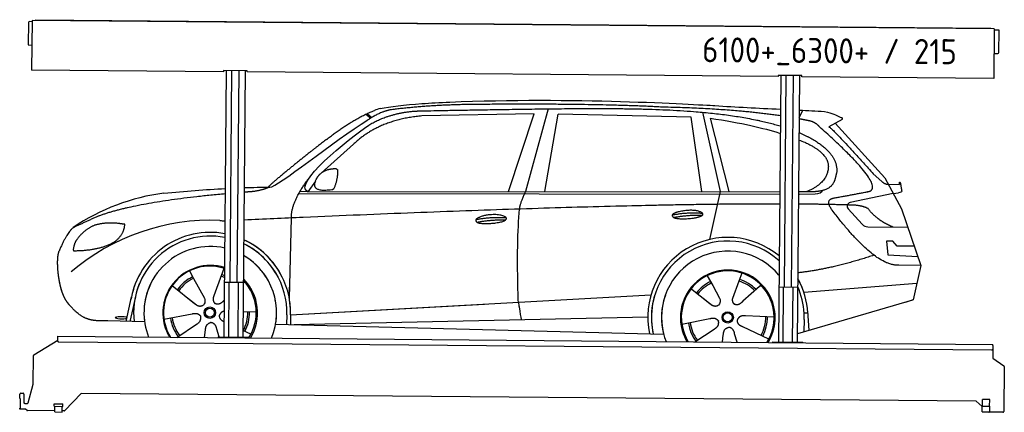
# Model space of a CAD drawing. Header units: millimetres. Extents: x 0 to 5198, y -17 to 2053.
import ezdxf

# ---------------------------------------------------------------- set-up
doc = ezdxf.new("R2010")
doc.units = ezdxf.units.MM
for name, color, linetype, lineweight in [('AM_0', 7, 'Continuous', 50), ('car', 10, 'Continuous', 25), ('Logo', 7, 'Continuous', 25), ('Plattform', 7, 'Continuous', 25)]:
    doc.layers.add(name, color=color, linetype=linetype, lineweight=lineweight)
doc.styles.get("Standard").update_dxf_attribs({"font": 'ISOCP.SHX'})

# ---------------------------------------------------------------- blocks, each defined once
blk = doc.blocks.new('Zubringerplattform GT215  GL550')
at = {"layer": 'Plattform'}
for p, q in [((46, 2037.9), (45, 1921.9)), ((65, 2042.7), (51, 2042.9)), ((65.1, 2048.7), (62.8, 1787.8)), ((5144.9, 2004.4), (65.1, 2048.7)), ((83.1, 2053.1), (5126.9, 2009.1)), ((83.1, 2053.1), (83.1, 2048.6)), ((5126.9, 2009.1), (5126.9, 2004.6)), ((5144.9, 2004.4), (5142.6, 1743.4)), ((5168.8, 1998.2), (5144.8, 1998.4)), ((5169.8, 1880.2), (5170.8, 1996.2)), ((46.9, 1919.9), (63.9, 1919.7)), ((5143.7, 1875.4), (5164.7, 1875.2)), ((1076.7, 1778.9), (62.8, 1787.8)), ((1076.8, 1784.9), (1076.7, 1778.9)), ((1201.8, 1783.8), (1076.8, 1784.9)), ((1090.6, 1784.8), (1078.3, 379.6)), ((1110.5, 667.1), (1120.3, 1784.5)), ((1148.5, 666.7), (1158.3, 1784.2)), ((1190.6, 1783.9), (1178.3, 378.7)), ((1201.7, 1777.8), (1201.8, 1783.8)), ((4003.6, 1753.4), (1201.7, 1777.8)), ((4003.7, 1759.4), (4003.6, 1753.4)), ((4128.7, 1758.3), (4003.7, 1759.4)), ((4017.5, 1759.2), (4005.2, 354.1)), ((4037.4, 641.5), (4047.2, 1759)), ((4075.4, 641.2), (4085.2, 1758.6)), ((4117.5, 1758.4), (4105.2, 353.2)), ((4128.6, 1752.3), (4128.7, 1758.3)), ((5142.6, 1743.4), (4128.6, 1752.3)), ((1180.8, 666.5), (1080.8, 667.3)), ((1103.3, 379.4), (1105.9, 667.1)), ((1153.3, 378.9), (1155.9, 666.7)), ((4107.7, 640.9), (4007.7, 641.8)), ((4030.2, 353.8), (4032.7, 641.6)), ((4080.2, 353.4), (4082.7, 641.1)), ((201.1, 358.3), (201.3, 377.3)), ((201.3, 377.3), (201.4, 383.3)), ((201.4, 383.3), (5138.2, 340.2)), ((1048.3, 379.9), (1208.3, 378.5)), ((1048.3, 379.9), (1048.3, 375.9)), ((1208.3, 374.5), (1208.3, 378.5)), ((74.9, 285.8), (201.2, 363)), ((5132.9, 310.2), (206.1, 353.2)), ((3975.2, 354.3), (4135.2, 352.9)), ((3975.2, 354.3), (3975.2, 350.3)), ((4135.2, 348.9), (4135.2, 352.9)), ((5137.9, 315.2), (5137.5, 267.7)), ((5138.1, 334.2), (5137.9, 315.2)), ((5138.1, 334.2), (5138.2, 340.2)), ((71.8, 131.8), (72.5, 281.6)), ((5137.5, 267.7), (5196, 228.1)), ((5198.2, 224), (5196.1, -12.3)), ((45.3, 33.3), (71.8, 131.8)), ((0.5, 56), (0.7, 78)), ((0.5, 56), (2.8, 56)), ((2.8, 56), (2.3, 5)), ((5.7, 83), (17.7, 82.8)), ((22.7, 77.8), (22.3, 34.8)), ((324.5, 82.2), (238.4, -8.5)), ((5050, 40.9), (324.5, 82.2)), ((0, 0), (0, 5)), ((2.3, 5), (0, 5)), ((28.2, -0.2), (0, 0)), ((27.3, 29.8), (40.4, 29.6)), ((182.6, 14.4), (182.7, 27.4)), ((182.6, 14.4), (227.6, 14)), ((182.7, 27.4), (227.7, 27)), ((184.9, -15.6), (185.1, 14.4)), ((224.9, -16), (225.1, 14)), ((227.6, 14), (227.7, 27)), ((5081.8, 13.2), (5050, 40.9)), ((5081.6, -15.3), (5081.8, 14.7)), ((5081.8, 14.7), (5121.8, 14.3)), ((5082.8, 14.6), (5083.1, 50.6)), ((5121.1, 50.3), (5083.1, 50.6)), ((5120.8, 14.3), (5121.1, 50.3)), ((5121.6, -15.7), (5121.8, 14.3)), ((38.6, -7.2), (31.4, -1.4)), ((184.9, -9.6), (41.7, -8.4)), ((184.9, -15.6), (224.9, -16)), ((234.7, -10), (224.9, -10)), ((5081.6, -15.3), (5121.6, -15.7)), ((5191, -17.3), (5117.9, -16.7))]:
    blk.add_line(p, q, dxfattribs=at)
for centre, radius, start, end in [((51, 2037.9), 5, 89.5, 179.5), ((5168.8, 1996.2), 2, 359.5, 89.5), ((47, 1921.9), 2, 179.5, 269.5), ((5164.8, 1880.2), 5, 269.5, 359.5), ((206.1, 358.2), 5, 179.5, 269.5), ((5132.9, 315.2), 5, 269.5, 359.5), ((77.5, 281.6), 5, 121.4261, 179.5), ((5193.2, 224), 5, 359.5, 55.9134), ((5.7, 78), 5, 89.5, 179.5), ((17.7, 77.8), 5, 359.5, 89.5), ((27.3, 34.8), 5, 179.5, 269.5), ((40.4, 34.6), 5, 269.5, 344.9258), ((5128.9, 23.2), 12, 227.6897, 228.0904), ((28.2, -5.2), 5, 50.8402, 89.5), ((41.7, -3.4), 5, 230.8402, 269.5), ((234.8, -5), 5, 269.5, 316.4902), ((5117.9, -11.7), 5, 232.6301, 269.5), ((5191.1, -12.3), 5, 269.5, 359.5)]:
    blk.add_arc(centre, radius, start, end, dxfattribs=at)
blk = doc.blocks.new('CarUG')
at = {"layer": 'car'}
for p, q in [((3094.5, 5780.1), (2979.2, 5342.1)), ((4420.2, 5747), (4438.8, 5784.2)), ((2132.4, 5743.1), (2158.5, 5722.8)), ((2138.2, 5745.8), (2163.8, 5726)), ((3021.4, 5753.7), (2427.7, 5736.3)), ((2889.2, 5341.3), (3021.4, 5753.7)), ((3080.9, 5343.1), (3148, 5752.9)), ((3849.6, 5743), (3148, 5752.9)), ((3909.2, 5351.1), (3849.6, 5743)), ((3909.7, 5769.5), (4006.4, 5352.1)), ((3949.3, 5738.8), (4052.4, 5352.5)), ((4646.5, 5738.1), (4576.5, 5698.9)), ((4609.7, 5717.5), (4874.1, 5431.6)), ((2068.3, 5584.4), (1898.9, 5430.5)), ((4813.7, 5452.7), (4859.4, 5412.8)), ((4874.1, 5431.6), (4964.7, 5269.4)), ((1869.6, 5387), (1829, 5331)), ((1829, 5331), (4320.4, 5355.1)), ((4420.4, 5356.1), (4480.8, 5356.7)), ((4892, 5399.6), (4952.2, 5397.5)), ((4919.4, 5350.5), (4947.1, 5354.5)), ((1782.1, 5321.7), (4320.4, 5341.8)), ((1829, 5331), (1787.8, 5331.7)), ((4006.4, 5352.1), (3952.5, 5098.9)), ((4420.4, 5342.6), (4425.3, 5342.7)), ((4425.3, 5342.7), (4508.2, 5344.1)), ((4919.4, 5350.5), (4693, 5300.6)), ((4682.6, 5267.5), (4757.7, 5186.3)), ((4964.7, 5269.4), (5069.1, 4971.8)), ((1737.1, 4766.5), (1744.3, 5192)), ((4786.9, 5173.4), (4998.6, 5172.6)), ((4919.4, 5098.5), (4886.7, 5098.5)), ((4886.7, 5098.5), (4893.6, 5027)), ((4943.2, 5072.7), (4919.4, 5098.5)), ((5033.7, 5072.7), (4943.2, 5072.7)), ((4893.6, 5027), (5052.7, 5018.5)), ((5069.1, 4971.8), (4952.2, 4972.2)), ((5069.1, 4971.8), (5031.2, 4789.8)), ((1207.9, 4907.6), (1229.8, 4868.9)), ((1378.3, 4889.6), (1339, 4777.7)), ((1390.1, 4923), (1376.2, 4883.4)), ((3941.9, 4907.6), (3971.5, 4855.4)), ((4124.1, 4923), (4109, 4881.2)), ((1229.8, 4868.9), (1288.7, 4764.6)), ((1501.1, 4851.7), (1493.6, 4845)), ((3854.6, 4840.9), (3956.8, 4761.5)), ((3970.2, 4857.8), (3971.5, 4855.4)), ((3971.5, 4855.4), (4008.7, 4789.5)), ((4109, 4881.2), (4075.9, 4789.2)), ((4218.5, 4852.7), (4131.6, 4774.6)), ((4226.2, 4861.2), (4218.5, 4852.7)), ((4452.7, 4824.6), (5049.6, 4878.4)), ((1117.6, 4829.5), (1237.1, 4736.6)), ((1737.1, 4766.5), (1738.1, 4827.1)), ((1744.4, 4681.9), (3613.3, 4801.2)), ((3613.3, 4801.2), (3645.8, 4803.2)), ((3919.6, 4790.6), (3966.2, 4754.4)), ((5026.5, 4788.4), (4420.7, 4606.1)), ((5031.2, 4789.8), (4987.4, 4776.7)), ((877.1, 4638.2), (904.3, 4769.2)), ((923.9, 4768.9), (896.6, 4637.9)), ((1199.7, 4765.7), (1246.3, 4729.5)), ((1339, 4777.7), (1335.2, 4767.3)), ((1393.6, 4755.1), (1391, 4752.7)), ((1744.4, 4681.9), (2767.9, 4747.2)), ((1076, 4651.5), (1224.3, 4681.8)), ((1563.1, 4692.7), (1493.7, 4695)), ((1724.8, 4681.1), (1723.9, 4630.7)), ((1744.4, 4681.9), (1743.6, 4630.3)), ((1764.2, 4630), (3629.9, 4688)), ((3649.2, 4688.6), (3649.6, 4688.6)), ((3810, 4651.5), (3958.4, 4681.8)), ((4297.1, 4692.7), (4145.8, 4697.7)), ((4455.9, 4681.4), (4454.8, 4616.4)), ((4474.4, 4715.1), (4455.2, 4713.9)), ((4473.6, 4727.1), (4480.2, 4624)), ((974, 4636.5), (779.8, 4640)), ((1144.7, 4556.8), (1247.6, 4626.5)), ((1665.7, 4631.7), (3714.7, 4597)), ((3880.5, 4557.9), (3981.6, 4626.5)), ((4269.9, 4576.5), (4132.1, 4639.2)), ((1291.1, 4556.8), (1295.7, 4597.4)), ((1367.6, 4560.9), (1355.5, 4602.5)), ((1535.9, 4576.5), (1493.7, 4595.7)), ((4025.3, 4558), (4029.8, 4597.4)), ((4102.4, 4558), (4089.6, 4602.5))]:
    blk.add_line(p, q, dxfattribs=at)
for centre, radius in [((1318.1, 4688.8), 30.1), ((1318.1, 4688.8), 23.6), ((4052.2, 4688.8), 30.1), ((4052.2, 4688.8), 23.6)]:
    blk.add_circle(centre, radius, dxfattribs=at)
for centre, radius, start, end in [((2246.7, 5602.8), 174.5, 102.8736, 113.54), ((1227.1, 4205.6), 1122.3, 98.0395, 124.4377), ((4697.3, 5281), 20, 102.4358, 222.7473), ((1331.8, 4035.2), 1141.2, 88.2487, 130.916), ((1393.1, 5290.2), 117.4, 256.9855, 269.1884), ((4787, 5213.4), 40, 222.7473, 269.7861), ((1320.2, 4687.9), 424.2, 80.0558, 170.7471), ((4052.6, 4688.2), 422.7, 50.659, 192.285), ((1320.2, 4687.9), 404.6, 79.5676, 187.1619), ((1320.2, 4687.9), 424.2, 359.1908, 65.8907), ((1320.2, 4687.9), 424.2, 26.9197, 65.8907), ((1320.2, 4687.9), 404.6, 359.0314, 64.6409), ((1320.2, 4687.9), 404.6, 28.3768, 64.6409), ((4052.6, 4688.2), 403.4, 48.3734, 192.9312), ((1320.2, 4687.9), 350, 77.9144, 188.4487), ((1320.2, 4687.9), 350, 338.0298, 60.3214), ((1320.2, 4687.9), 350, 33.4585, 60.3214), ((4052.6, 4688.2), 350, 40.0277, 195.1055), ((1320.2, 4687.9), 250, 72.9443, 211.6483), ((1318.1, 4688.8), 245, 72.0664, 188.7348), ((1318.1, 4688.8), 209.6, 68.9041, 73.3995), ((4052.6, 4688.2), 250, 328.6337, 211.4159), ((4052.2, 4688.8), 245, 41.9641, 188.7348), ((4052.6, 4688.2), 250, 41.078, 137.685), ((4052.2, 4688.8), 209.6, 44.8961, 73.3995), ((4052.6, 4688.2), 422.7, 3.6504, 29.4679), ((4052.6, 4688.2), 422.7, 22.5487, 29.4679), ((1320.2, 4687.9), 424.2, 159.4632, 170.7471), ((1320.2, 4687.9), 404.6, 158.4572, 187.1619), ((1320.2, 4687.9), 350, 155.0104, 202.0197), ((1320.2, 4687.9), 350, 155.0104, 157.8717), ((1320.2, 4687.9), 250, 144.1237, 211.6483), ((1320.2, 4687.9), 250, 144.1237, 148.496), ((1318.1, 4688.8), 245, 143.5289, 148.0172), ((1318.1, 4688.8), 209.6, 116.262, 145.3995), ((1318.1, 4688.8), 200.6, 116.1152, 145.5463), ((1318.1, 4688.8), 200.6, 67.9091, 73.4359), ((1320.2, 4687.9), 250, 328.4012, 46.0999), ((1318.1, 4688.8), 245, 327.4462, 44.2594), ((4052.2, 4688.8), 209.6, 116.262, 142.4326), ((4052.2, 4688.8), 200.6, 116.1152, 142.4463), ((4052.2, 4688.8), 200.6, 45.0266, 73.5463), ((4052.2, 4688.8), 245, 0.9266, 44.7348), ((4052.6, 4688.2), 403.4, 3.6504, 24.1739), ((4052.6, 4688.2), 403.4, 23.7263, 24.1739), ((1318.1, 4688.8), 245, 144.9266, 212.6033), ((1318.1, 4688.8), 245, 30.7457, 35.1225), ((1320.2, 4687.9), 250, 30.267, 34.5277), ((4052.6, 4688.2), 422.7, 164.0109, 164.2126), ((4052.6, 4688.2), 403.4, 163.2593, 179.9464), ((4052.6, 4688.2), 350, 160.7243, 195.1055), ((4052.6, 4688.2), 250, 152.8016, 211.4159), ((4052.2, 4688.8), 245, 152.3519, 188.7348), ((4052.6, 4688.2), 250, 328.6337, 25.8498), ((1320.2, 4687.9), 350, 350.7505, 11.924), ((1320.2, 4687.9), 404.6, 359.0315, 10.2025), ((1320.2, 4687.9), 424.2, 359.1908, 9.6942), ((4052.6, 4688.2), 403.4, 173.0827, 192.9312), ((4052.6, 4688.2), 350, 172.1254, 201.8672), ((4052.6, 4688.2), 250, 169.2195, 211.4159), ((4052.2, 4688.8), 245, 169.1336, 212.2761), ((1318.1, 4688.8), 200.6, 332.1152, 1.5463), ((1318.1, 4688.8), 209.6, 332.262, 1.3995), ((4052.2, 4688.8), 200.6, 332.1152, 1.5463), ((4052.2, 4688.8), 209.6, 332.262, 1.3995), ((4052.2, 4688.8), 245, 327.7735, 9.5178), ((4052.6, 4688.2), 250, 328.6337, 9.4319), ((4052.6, 4688.2), 403.4, 359.0315, 5.5686), ((4052.6, 4688.2), 422.7, 3.6504, 3.7403), ((1318.1, 4688.8), 209.6, 188.262, 217.3995), ((1318.1, 4688.8), 200.6, 188.1152, 217.5463), ((4052.2, 4688.8), 209.6, 188.262, 217.3995), ((4052.2, 4688.8), 200.6, 188.1152, 217.5463)]:
    blk.add_arc(centre, radius, start, end, dxfattribs=at)
blk.add_ellipse((852.4, 4657.6), major_axis=(33.6, 0), ratio=0.157274, start_param=0.513473, end_param=5.704241, dxfattribs=at)
for points, degree, knots in [([(2575.1, 5810.6), (3215.8, 5844.8), (3871.2, 5809.5), (3974.5, 5805.3), (4085.7, 5798.5), (4201.3, 5794.2), (4320.2, 5789.3)], 3, [0.7312949, 0.7312949, 0.7312949, 0.7312949, 0.8278009, 0.8278009, 0.8278009, 0.9328252, 0.9328252, 0.9328252, 0.9328252]), ([(2207.9, 5772.9), (2261, 5784.8), (2334.6, 5794.3), (2426.7, 5801.5), (2471.8, 5805.1), (2521.2, 5808.1), (2575.1, 5810.6)], 3, [0, 0, 0, 0, 0.1850827, 0.1850827, 0.1850827, 0.2755606, 0.2755606, 0.2755606, 0.2755606]), ([(2377.5, 5760.7), (2404.1, 5763), (2543.5, 5766.1), (3298.2, 5787.9), (3834, 5793.2), (4177.8, 5742.1), (4320.2, 5700.7)], 4, [0.0821318, 0.0821318, 0.0821318, 0.0821318, 0.0821318, 0.258851, 0.508851, 0.7604766, 0.7604766, 0.7604766, 0.7604766, 0.7604766]), ([(4614.1, 5324.7), (4780.7, 5357.3), (4783.6, 5357.9), (4791.9, 5359.8), (4792.7, 5360)], 1, [0.1611508, 0.1611508, 1, 1.0196119, 1.078724, 1.0847856, 1.0847856]), ([(3761.9, 5213.4), (3738.3, 5229.7), (3783.7, 5245.5), (3866.4, 5265.7), (3959.3, 5232.6), (3897.3, 5208.8), (3788.3, 5201.6), (3766.8, 5210.4), (3761.9, 5213.4)], 5, [0, 0, 0, 0, 0, 0, 0.300106, 0.500106, 0.700106, 1, 1, 1, 1, 1, 1]), ([(2718.5, 5192.5), (2722.7, 5197.6), (2743.7, 5214), (2826.4, 5234.1), (2941.7, 5198), (2833.1, 5169.4), (2748.3, 5170), (2713.9, 5173.6), (2718.5, 5192.5)], 5, [0, 0, 0, 0, 0, 0, 0.300106, 0.500106, 0.700106, 1, 1, 1, 1, 1, 1]), ([(2946.4, 4758.6), (2945.8, 4772.2), (2945.2, 4785.5), (2944.7, 4798.7), (2937.4, 4988.5), (2938.5, 5138.9), (2948.1, 5249.9)], 3, [0, 0, 0, 0, 0.064923, 0.064923, 0.064923, 1, 1, 1, 1]), ([(516.9, 5001.3), (510.6, 4985.4), (508.8, 4956.9), (510.1, 4924.5), (513.8, 4892.7), (516.3, 4871), (519.8, 4849.6), (524.5, 4828.4), (530.2, 4807.4)], 4, [0, 0, 0, 0, 0, 0.3469619, 0.3469619, 0.3469619, 0.3469619, 0.5837788, 0.5837788, 0.5837788, 0.5837788, 0.5837788]), ([(522, 4841.4), (522.9, 4837.2), (523.9, 4833), (524.8, 4828.9), (525.8, 4824.8), (529.5, 4810), (533.6, 4796.4), (538.1, 4784), (543.1, 4772.7)], 4, [0.4914944, 0.4914944, 0.4914944, 0.4914944, 0.4914944, 0.5422469, 0.5422469, 0.5422469, 0.5422469, 0.728655, 0.728655, 0.728655, 0.728655, 0.728655]), ([(530.2, 4807.4), (533.2, 4798), (536.2, 4789.1), (539.4, 4781), (542.7, 4773.4), (544.1, 4770.2), (545.6, 4767.1), (547, 4764.1), (548.5, 4761.3), (554.2, 4750.2), (560.3, 4740.9), (566.6, 4733), (573.2, 4725.6)], 4, [0.5979331, 0.5979331, 0.5979331, 0.5979331, 0.5979331, 0.7288005, 0.7288005, 0.7288005, 0.7288005, 0.7843928, 0.7843928, 0.7843928, 0.7843928, 1, 1, 1, 1, 1]), ([(4008.7, 4789.5), (4010.4, 4785.4), (4011.4, 4781.5), (4011.7, 4777.6), (4012.4, 4769), (4009.8, 4760.9), (4003.7, 4753.4)], 3, [0.2167758, 0.2167758, 0.2167758, 0.2167758, 0.4600873, 0.4600873, 0.4600873, 1, 1, 1, 1]), ([(4075.9, 4789.2), (4075.3, 4786.1), (4075.1, 4783.1), (4075.2, 4780.1), (4075.6, 4777.3), (4076.4, 4771.6), (4078.5, 4766.2), (4082, 4761.7), (4087, 4758.7)], 4, [0.3191838, 0.3191838, 0.3191838, 0.3191838, 0.3191838, 0.5438253, 0.5438253, 0.5438253, 0.5438253, 1, 1, 1, 1, 1]), ([(1288.7, 4764.6), (1290.4, 4760.5), (1291.5, 4756.6), (1291.8, 4752.7), (1292.5, 4744.1), (1289.9, 4736), (1283.8, 4728.4)], 3, [0.2167758, 0.2167758, 0.2167758, 0.2167758, 0.4600873, 0.4600873, 0.4600873, 1, 1, 1, 1]), ([(1335.2, 4767.3), (1334.7, 4764.2), (1334.5, 4761.2), (1334.6, 4758.2), (1334.9, 4755.4), (1335.7, 4749.7), (1337.8, 4744.3), (1341.4, 4739.8), (1346.3, 4736.8)], 4, [0.3191838, 0.3191838, 0.3191838, 0.3191838, 0.3191838, 0.5438253, 0.5438253, 0.5438253, 0.5438253, 1, 1, 1, 1, 1]), ([(1391, 4752.7), (1391, 4752.7), (1391, 4752.7), (1391, 4752.7), (1391, 4752.7), (1382, 4742.9), (1371.4, 4732.8), (1357.1, 4730.3), (1346.3, 4736.8)], 4, [-0.000003, -0.000003, -0.000003, -0.000003, -0.000003, 0, 0, 0, 0, 1, 1, 1, 1, 1]), ([(2946.4, 4758.6), (2947.1, 4754), (2947.8, 4749.5), (2948.5, 4745.1), (2949.1, 4741.1), (2949.7, 4737.2), (2950.3, 4733.5), (2955.2, 4703.3), (2958.9, 4681.3), (2961.5, 4667.2)], 3, [-0.000011, -0.000011, -0.000011, -0.000011, 0.107576, 0.107576, 0.107576, 0.206414, 0.206414, 0.206414, 1, 1, 1, 1]), ([(4131.6, 4774.6), (4131.6, 4774.6), (4131.6, 4774.6), (4131.6, 4774.6), (4131.6, 4774.6), (4122.6, 4764.8), (4112, 4754.7), (4097.8, 4752.2), (4087, 4758.7)], 4, [-0.000003, -0.000003, -0.000003, -0.000003, -0.000003, 0, 0, 0, 0, 1, 1, 1, 1, 1]), ([(779.8, 4640), (755.1, 4640.4), (699.5, 4636.3), (663.3, 4649.9), (619.5, 4674.6), (573.2, 4725.6)], 4, [0, 0, 0, 0, 0, 0.597866, 1, 1, 1, 1, 1])]:
    blk.add_open_spline(points, degree=degree, knots=knots, dxfattribs=at)
for points, degree in [([(2738.3, 5800.1), (2495.5, 5797.8), (2266.4, 5767.9)], 2), ([(3702.6, 5794.3), (3354.2, 5810.5), (2738.3, 5800.1)], 2), ([(4320.2, 5754.4), (4060.8, 5789.7), (3702.6, 5794.3)], 2), ([(4420.2, 5785.2), (4463.9, 5783.3), (4508, 5781.4), (4552.5, 5779.4)], 3), ([(4552.5, 5779.4), (4599.3, 5770.4), (4608.3, 5762.2), (4645.8, 5746.7)], 3), ([(1925.1, 5607.4), (2065.2, 5718.9), (2177, 5762.7)], 2), ([(2427.7, 5736.3), (2203.8, 5715), (2068.3, 5584.4)], 2), ([(2266.4, 5767.9), (2210.2, 5758.3), (2142.2, 5712.4)], 2), ([(2148.8, 5685.7), (2242.1, 5744.3), (2377.5, 5760.7)], 2), ([(3949.3, 5738.8), (4120.4, 5714.2), (4227.7, 5690.5), (4320.3, 5661.9)], 3), ([(4478.1, 5728.3), (4449.9, 5733.9), (4420.2, 5739.1)], 2), ([(4527.8, 5698), (4509.7, 5719.7), (4478.1, 5728.3)], 2), ([(4646.5, 5738.1), (4648.2, 5739.7), (4648.9, 5742.8), (4648.3, 5745.6), (4645.8, 5746.7)], 4), ([(1629.1, 5353.6), (1664.8, 5350.2), (1964.8, 5601.8), (2142.2, 5712.4)], 3), ([(1829, 5331), (1745.6, 5370.3), (2037.4, 5609.3), (2148.8, 5685.7)], 3), ([(4420.3, 5666.2), (4514.7, 5627.5), (4587.3, 5579.2), (4628.5, 5520.7), (4619.8, 5452.6)], 4), ([(4792.7, 5360), (4881.9, 5388.8), (4527.8, 5698)], 2), ([(4576.5, 5698.9), (4584.3, 5703.3), (4813.7, 5452.7)], 2), ([(4420.3, 5627.6), (4430.3, 5623.9), (4440.3, 5620.1), (4450.5, 5616.1)], 3), ([(4450.5, 5616.1), (4565.1, 5565.1), (4575.8, 5500.1)], 2), ([(1925.1, 5607.4), (1844.6, 5546.2), (1742.9, 5461.8), (1614.6, 5355.4), (1620.5, 5353.5)], 4), ([(4575.8, 5500.1), (4581.5, 5405.6), (4464.2, 5356.5)], 2), ([(1877.7, 5404.8), (1893.9, 5435.2), (1936.5, 5449.6)], 2), ([(1936.5, 5449.6), (1965.2, 5455.7), (1978.1, 5454.6)], 2), ([(1968.7, 5350.4), (1989.6, 5403.6), (1986.6, 5448.4)], 2), ([(1978.1, 5454.6), (1984.2, 5448.5), (1986.6, 5448.4)], 2), ([(4480.8, 5356.7), (4530.9, 5357.2), (4603.9, 5362.5), (4611.6, 5409.4), (4619.8, 5452.6)], 4), ([(4859.4, 5412.8), (4867.7, 5405.6), (4881, 5398), (4890, 5398), (4892, 5399.6)], 4), ([(4952.2, 5397.5), (4953.4, 5436.4), (4964.7, 5362.2)], 2), ([(1744.3, 5192), (1741.1, 5275.6), (1829, 5393.7)], 2), ([(1955.3, 5342.6), (1833.2, 5322.7), (1877.7, 5404.8)], 2), ([(4508.2, 5344.1), (4527.5, 5344.9), (4542.2, 5354), (4549.4, 5364.3)], 3), ([(4579.4, 5377.2), (4579.5, 5377.3), (4579.6, 5377.3), (4579.6, 5377.3)], 3), ([(4964.7, 5362.2), (4965, 5358.5), (4959.4, 5356.8), (4947.1, 5354.5)], 3), ([(729.1, 5195), (933.3, 5271.9), (1393.4, 5317.6)], 2), ([(1070.2, 5316.9), (1181.2, 5328.1), (1288.8, 5337.7), (1393.4, 5344.3)], 3), ([(1493.4, 5349.7), (1539.1, 5351.7), (1584.4, 5353.1), (1629.1, 5353.6)], 3), ([(1493.4, 5326.9), (1517.1, 5329), (1541.4, 5331)], 2), ([(1541.4, 5331), (1594.5, 5339.3), (1620.2, 5352.5)], 2), ([(1955.3, 5342.6), (1961.3, 5344.4), (1968.7, 5350.4)], 2), ([(2948.1, 5249.9), (2950.9, 5281), (2979.2, 5342.1)], 2), ([(4598.5, 5259.2), (4554.2, 5317.5), (4614.1, 5324.7)], 2), ([(4320.4, 5289.2), (3396, 5282.5), (1493.5, 5178.5)], 2), ([(4700.1, 5287), (4575.9, 5289.9), (4420.4, 5289.6)], 2), ([(4952.2, 4972.2), (4826.5, 4964), (4598.5, 5259.2)], 2), ([(4787.9, 5269.4), (4750.5, 5287.5), (4700.1, 5287)], 2), ([(4919.4, 5172.9), (4833.7, 5208), (4787.9, 5269.4)], 2), ([(2718.5, 5192.5), (2793.9, 5209.4), (2877.4, 5203.7)], 2), ([(3754.7, 5226.2), (3830.1, 5243.1), (3913.6, 5237.3)], 2), ([(3761.9, 5213.4), (3835.9, 5228), (3913.8, 5227.2)], 2), ([(729.1, 5195), (595.4, 5131.9)], 1), ([(832.3, 5154.7), (764.7, 5161.8), (705.5, 5143.8)], 2), ([(816, 5061.1), (861.7, 5098.5), (865, 5150.4)], 2), ([(865, 5150.4), (847.2, 5152.3), (832.3, 5154.7)], 2), ([(1393.5, 5173), (1392.4, 5172.9), (1391.4, 5172.9)], 2), ([(2723.6, 5178.7), (2797.6, 5193.3), (2875.5, 5192.5)], 2), ([(595.4, 5131.9), (561, 5108.8), (516.9, 5001.3)], 2), ([(705.5, 5143.8), (653.4, 5122.6), (615.8, 5072.3)], 2), ([(615.8, 5072.3), (597.7, 5052.3), (593.4, 5011)], 2), ([(594.6, 5008.7), (739.4, 5010.6), (816, 5061.1)], 2), ([(593.4, 5011), (596.7, 5010.9), (594.6, 5008.7)], 2), ([(4820.2, 5023.6), (4605.9, 4949.7), (4420.6, 4927)], 2), ([(1237.1, 4736.6), (1260.6, 4714.9), (1283.8, 4728.4)], 2), ([(3957.1, 4761.5), (3980.6, 4739.8), (4003.7, 4753.4)], 2), ([(1224.3, 4681.8), (1255, 4690.8), (1269.8, 4668.4)], 2), ([(1393.7, 4697.2), (1376.6, 4693.6), (1369.2, 4676.8)], 2), ([(3958.4, 4681.8), (3989, 4690.8), (4003.8, 4668.4)], 2), ([(4145.8, 4697.7), (4114, 4701.4), (4103.2, 4676.8)], 2), ([(1247.6, 4626.5), (1275.5, 4642.2), (1269.8, 4668.4)], 2), ([(1295.7, 4597.4), (1296.7, 4629.4), (1322.6, 4636.5)], 2), ([(1355.5, 4602.5), (1349.3, 4633.8), (1322.6, 4636.5)], 2), ([(1393.7, 4640.9), (1368.1, 4652), (1369.2, 4676.8)], 2), ([(3981.6, 4626.5), (4009.5, 4642.2), (4003.8, 4668.4)], 2), ([(4029.8, 4597.4), (4030.7, 4629.4), (4056.6, 4636.5)], 2), ([(4089.6, 4602.5), (4083.3, 4633.8), (4056.6, 4636.5)], 2), ([(4132.1, 4639.2), (4102, 4650), (4103.2, 4676.8)], 2)]:
    blk.add_open_spline(points, degree=degree, dxfattribs=at)

msp = doc.modelspace()

# ---------------------------------------------------------------- block references
at = {"layer": 'AM_0'}
msp.add_blockref('Zubringerplattform GT215  GL550', (0, 0), dxfattribs=at)
at = {"layer": 'car', "rotation": 359.4752422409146}
msp.add_blockref('CarUG', (-357, -4168.3), dxfattribs=at)

# ---------------------------------------------------------------- texts
at = {"layer": 'Logo'}
msp.add_text('6100+_6300+ / 215', height=132, rotation=359.5306, dxfattribs=at).set_placement((3602.4, 1829.1))

doc.saveas('drawing.dxf')
